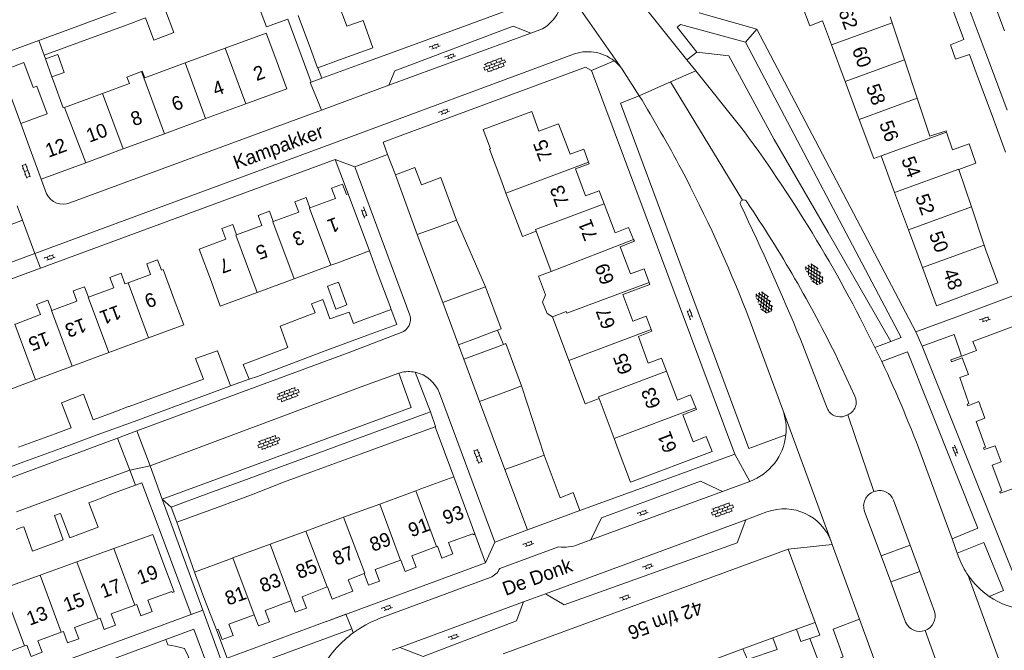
# Model space of a CAD drawing. Extents: x 99476 to 102828, y 406437 to 407931.
# Tile 106 of 162: x 100569 to 100710, y 407059 to 407150. Entities that reach past the tile are written whole.
import ezdxf

# ---------------------------------------------------------------- set-up
doc = ezdxf.new("R2010")
doc.units = 0
doc.header["$MEASUREMENT"] = 0
for name, color, linetype, lineweight in [('BG_bijgebouw', 253, 'Continuous', 0), ('BG_dakoverstek', 253, 'Continuous', 13), ('BG_dakoverstek bijgebouw', 253, 'Continuous', 0), ('BG_gesloten verharding', 253, 'Continuous', 0), ('BG_heg haag', 253, 'Continuous', 0), ('BG_hoofdgebouw', 253, 'Continuous', 13), ('BG_huisnummer', 253, 'Continuous', 0), ('BG_kant verharding', 253, 'Continuous', 0), ('BG_open verharding', 253, 'Continuous', 0), ('BG_schutting', 253, 'Continuous', 0), ('BG_straatnaam', 253, 'Continuous', 0), ('BG_tussenmuur', 253, 'Continuous', 0), ('BG_vlakafsluiter', 253, 'Continuous', 0)]:
    doc.layers.add(name, color=color, linetype=linetype, lineweight=lineweight)
doc.styles.add('Style-WORKING', font='WORKING.shx')

# ---------------------------------------------------------------- blocks, each defined once
blk = doc.blocks.new('S01GV4')
at = {"layer": 'BG_gesloten verharding', "linetype": 'Continuous', "lineweight": 0}
for p, q in [((0, 0.278304), (0.9421, 0.823239)), ((0, -0.181671), (1.741927, 0.823239)), ((0, 0.098949), (1.593645, -0.823239)), ((0.117, -0.579), (1.53, 0.238)), ((0.163, 0.466), (2.296, -0.767)), ((0.531, -0.801), (3.134, 0.701)), ((0.567, 0.694), (2.709, -0.545)), ((1.118159, 0.823239), (3.097745, -0.32208)), ((1.293565, -0.823239), (3.161206, 0.256049)), ((1.529745, 0.23842), (2.542019, 0.823239)), ((1.91699, 0.823239), (3.161206, 0.104286)), ((2.715943, 0.823239), (3.161206, 0.565645)), ((0, -0.363991), (0.793486, -0.823239)), ((2.092105, -0.823239), (3.161206, -0.205903))]:
    blk.add_line(p, q, dxfattribs=at)
blk = doc.blocks.new('S02OV4')
at = {"layer": 'BG_open verharding', "linetype": 'Continuous', "lineweight": 0}
for p, q in [((0, -0.200092), (0, 0.200092)), ((0, 0.2), (3.201, 0.2)), ((0.214, 0.6), (2.9, 0.6)), ((0.4, 0.199), (0.4, 0.6)), ((0.8, 0.6), (0.8, 0.7)), ((0.8, -0.2), (0.8, 0.2)), ((1.2, 0.2), (1.2, 0.6)), ((1.6, 0.6), (1.6, 0.7)), ((1.6, -0.2), (1.6, 0.2)), ((2, 0.199), (2, 0.6)), ((2.4, 0.6), (2.4, 0.7)), ((2.4, -0.2), (2.4, 0.2)), ((2.8, 0.2), (2.8, 0.6)), ((3.2, -0.199908), (3.2, 0.200092)), ((0, -0.2), (3.2, -0.199)), ((0.31, -0.6), (2.9, -0.6)), ((0.4, -0.6), (0.399, -0.2)), ((0.8, -0.7), (0.8, -0.6)), ((1.2, -0.6), (1.2, -0.2)), ((1.6, -0.7), (1.6, -0.6)), ((2, -0.6), (1.999, -0.2)), ((2.4, -0.7), (2.4, -0.6)), ((2.8, -0.6), (2.8, -0.2))]:
    blk.add_line(p, q, dxfattribs=at)
blk = doc.blocks.new('S02OV2')
at = {"layer": 'BG_open verharding', "linetype": 'Continuous', "lineweight": 0}
for p, q in [((0.052866, 0.482148), (0.183301, 0.482148)), ((0.183301, -1.01785), (0.183301, 0.982147)), ((0.183301, 0.895191), (0.705039, 0.895191)), ((0.705039, -1.01785), (0.705039, 0.982147)), ((0.705039, 0.43867), (0.835473, 0.43867)), ((0.052866, -0.517416), (0.183301, -0.517416)), ((0.183301, -0.017851), (0.705039, -0.017851)), ((0.183301, -0.930894), (0.705039, -0.930894)), ((0.705039, -0.473938), (0.835473, -0.473938))]:
    blk.add_line(p, q, dxfattribs=at)
blk = doc.blocks.new('S02OV6')
at = {"layer": 'BG_open verharding', "linetype": 'Continuous', "lineweight": 0}
for p, q in [((0, 0.20784), (1.371449, 0.20784)), ((0.085505, 0.20784), (0.085505, 0.268177)), ((0.485, -0.192), (0.486, 0.207)), ((0.885505, 0.20784), (0.885505, 0.31106)), ((1.285, -0.193), (1.285, 0.207)), ((0.268333, -0.19216), (1.549656, -0.19216)), ((0.885505, -0.32925), (0.885505, -0.19216))]:
    blk.add_line(p, q, dxfattribs=at)

msp = doc.modelspace()

# ---------------------------------------------------------------- linework, layer by layer
at = {"layer": 'BG_bijgebouw', "linetype": 'Continuous', "lineweight": 0}
for p, q in [((100704.712, 407153.071), (100706.655, 407147.85)), ((100708.209, 407154.069), (100710.398, 407148.145)), ((100616.081, 407148.812), (100614.771, 407152.39)), ((100702.59, 407152.299), (100704.525, 407147.076)), ((100577.517, 407148.84), (100583.436, 407151.023)), ((100609.14, 407150.33), (100610.864, 407145.631)), ((100571.925, 407146.777), (100577.517, 407148.84)), ((100584.225, 407148.892), (100578.302, 407146.712)), ((100706.655, 407147.85), (100708.685, 407142.398)), ((100578.302, 407146.712), (100572.701, 407144.651)), ((100704.525, 407147.076), (100704.585, 407146.913)), ((100705.381, 407144.762), (100706.544, 407141.62)), ((100615.027, 407143.978), (100611.933, 407142.85)), ((100706.544, 407141.62), (100708.626, 407135.998)), ((100708.685, 407142.398), (100710.776, 407136.78)), ((100708.626, 407135.998), (100710.559, 407130.777)), ((100626.19, 407118.938), (100623.061, 407127.487)), ((100631.845, 407121.015), (100629.025, 407119.979)), ((100629.025, 407119.979), (100626.19, 407118.938)), ((100634.55, 407110.94), (100632.691, 407110.25)), ((100634.55, 407110.94), (100635.97, 407111.465)), ((100632.691, 407110.25), (100629.86, 407109.2)), ((100629.86, 407109.2), (100632.101, 407103.15)), ((100610.499, 407107.337), (100611.545, 407107.74)), ((100634.925, 407104.192), (100636.79, 407104.88)), ((100637.705, 407105.218), (100636.79, 407104.88)), ((100617.748, 407104.045), (100612.478, 407102.067)), ((100632.101, 407103.15), (100634.925, 407104.192)), ((100602.49, 407100.795), (100606.386, 407102.276)), ((100612.478, 407102.067), (100607.208, 407100.089)), ((100635.721, 407102.132), (100632.89, 407101.08)), ((100637.57, 407102.819), (100635.721, 407102.132)), ((100638.545, 407103.181), (100637.57, 407102.819)), ((100632.89, 407101.08), (100635.14, 407095.01)), ((100607.208, 407100.089), (100603.29, 407098.618)), ((100603.29, 407098.618), (100602.082, 407098.194)), ((100584.874, 407094.3), (100590.498, 407096.368)), ((100599.311, 407097.219), (100591.273, 407094.261)), ((100599.431, 407097.262), (100599.311, 407097.219)), ((100637.971, 407096.06), (100639.83, 407096.749)), ((100639.83, 407096.749), (100641.159, 407097.242)), ((100635.14, 407095.01), (100637.971, 407096.06)), ((100579.715, 407092.402), (100582.807, 407093.539)), ((100591.273, 407094.261), (100585.577, 407092.165)), ((100622.588, 407091.52), (100628.073, 407093.537)), ((100585.577, 407092.165), (100580.317, 407090.23)), ((100617.396, 407089.612), (100622.588, 407091.52)), ((100628.747, 407091.383), (100623.363, 407089.412)), ((100569.026, 407088.445), (100574.282, 407090.394)), ((100580.317, 407090.23), (100575.055, 407088.293)), ((100612.098, 407087.664), (100617.396, 407089.612)), ((100623.363, 407089.412), (100618.169, 407087.51)), ((100575.055, 407088.293), (100569.794, 407086.357)), ((100606.744, 407085.695), (100612.098, 407087.664)), ((100618.169, 407087.51), (100612.894, 407085.579)), ((100641.566, 407086.275), (100644.39, 407087.32)), ((100644.39, 407087.32), (100646.67, 407081.22)), ((100569.794, 407086.357), (100564.537, 407084.423)), ((100584.978, 407085.182), (100579.309, 407083.089)), ((100585.779, 407083.026), (100584.978, 407085.182)), ((100601.686, 407083.835), (100606.744, 407085.695)), ((100612.894, 407085.579), (100607.529, 407083.615)), ((100638.771, 407085.24), (100641.566, 407086.275)), ((100642.002, 407076.594), (100638.771, 407085.24)), ((100596.288, 407081.851), (100601.686, 407083.835)), ((100579.309, 407083.089), (100574.025, 407081.138)), ((100582.504, 407081.809), (100585.779, 407083.026)), ((100607.529, 407083.615), (100606.756, 407083.332)), ((100574.025, 407081.138), (100568.743, 407079.188)), ((100580.128, 407080.87), (100580.63, 407081.061)), ((100590.914, 407079.875), (100596.288, 407081.851)), ((100602.422, 407081.646), (100597.099, 407079.677)), ((100591.724, 407077.688), (100590.914, 407079.875)), ((100597.099, 407079.677), (100591.724, 407077.688)), ((100649.496, 407079.395), (100642.002, 407076.594)), ((100568.674, 407076.642), (100569.559, 407076.978))]:
    msp.add_line(p, q, dxfattribs=at)
at = {"layer": 'BG_bijgebouw', "linetype": 'Continuous', "lineweight": 0, "flags": 128}
for points in [[(100607.615, 407149.844), (100604.562, 407148.724), (100601.993, 407155.568), (100595.825, 407153.245)], [(100590.163, 407151.113), (100590.086, 407151.084), (100591.275, 407147.895), (100588.428, 407146.833), (100587.214, 407149.992), (100584.225, 407148.892)], [(100618.447, 407149.653), (100619.841, 407145.732), (100615.027, 407143.978)], [(100704.585, 407146.913), (100702.644, 407146.152), (100703.375, 407144.07), (100705.381, 407144.762)], [(100611.933, 407142.85), (100611.884, 407142.832), (100610.864, 407145.631)], [(100623.061, 407127.487), (100625.864, 407128.542), (100626.782, 407126.096)], [(100626.782, 407126.096), (100629.598, 407127.131), (100631.845, 407121.015)], [(100635.97, 407111.465), (100638.213, 407105.406), (100637.705, 407105.218)], [(100613.122, 407108.348), (100613.646, 407106.857), (100616.416, 407107.829), (100617.033, 407106.202)], [(100617.033, 407106.202), (100618.293, 407106.648), (100622.471, 407108.18)], [(100622.471, 407108.18), (100623.251, 407106.05), (100619.066, 407104.54), (100617.748, 407104.045)], [(100606.386, 407102.276), (100607.628, 407102.748), (100606.546, 407105.814), (100610.499, 407107.337)], [(100590.498, 407096.368), (100595.532, 407098.22), (100594.406, 407101.169), (100597.386, 407102.218)], [(100641.159, 407097.242), (100638.908, 407103.316), (100638.545, 407103.181)], [(100574.282, 407090.394), (100575.432, 407090.821), (100576.543, 407091.22), (100575.19, 407094.818), (100578.334, 407096.038), (100579.715, 407092.402)], [(100628.073, 407093.537), (100628.825, 407091.412), (100628.747, 407091.383)], [(100574.849, 407078.905), (100575.043, 407078.976), (100576.367, 407075.483), (100580.459, 407077.014), (100579.118, 407080.487), (100580.128, 407080.87)], [(100646.67, 407081.22), (100648.543, 407081.943), (100649.496, 407079.395)], [(100569.559, 407076.978), (100569.768, 407077.057), (100571.043, 407073.537), (100575.401, 407075.162), (100574.191, 407078.665), (100574.849, 407078.905)]]:
    msp.add_lwpolyline(points, dxfattribs=at)
at = {"layer": 'BG_dakoverstek', "linetype": 'Continuous', "lineweight": 13}
msp.add_line((100573.814, 407141.546), (100574.04, 407140.917), dxfattribs=at)
at = {"layer": 'BG_dakoverstek', "linetype": 'Continuous', "lineweight": 13, "flags": 128}
msp.add_lwpolyline([(100645.58, 407107.172), (100644.829, 407107.607), (100644.171, 407109.24), (100644.595, 407110.305), (100643.588, 407112.971), (100645.401, 407113.665)], dxfattribs=at)
at = {"layer": 'BG_dakoverstek bijgebouw', "linetype": 'Continuous', "lineweight": 0}
for p, q in [((100616.081, 407148.812), (100618.447, 407149.653)), ((100575.565, 407142.191), (100573.814, 407141.546)), ((100597.512, 407102.267), (100597.386, 407102.218)), ((100597.567, 407102.288), (100597.512, 407102.267)), ((100597.567, 407102.288), (100599.431, 407097.262)), ((100602.49, 407100.795), (100601.252, 407100.325)), ((100601.252, 407100.325), (100602.082, 407098.194)), ((100582.807, 407093.539), (100584.802, 407094.273)), ((100584.802, 407094.273), (100584.874, 407094.3)), ((100606.756, 407083.332), (100602.422, 407081.646)), ((100580.63, 407081.061), (100582.504, 407081.809))]:
    msp.add_line(p, q, dxfattribs=at)
at = {"layer": 'BG_dakoverstek bijgebouw', "linetype": 'Continuous', "lineweight": 0, "flags": 128}
for points in [[(100575.565, 407142.191), (100574.645, 407144.757), (100572.889, 407144.128)], [(100614.894, 407112.117), (100616.096, 407108.848), (100614.511, 407108.266), (100613.31, 407111.534), (100614.894, 407112.117)], [(100613.122, 407108.348), (100612.642, 407109.627), (100611.032, 407109.019), (100611.545, 407107.74)]]:
    msp.add_lwpolyline(points, dxfattribs=at)
at = {"layer": 'BG_heg haag', "linetype": 'Continuous', "lineweight": 0}
for p, q in [((100641.811, 407152.07), (100631.517, 407148.304)), ((100610.964, 407140.786), (100607.615, 407149.844)), ((100651.161, 407142.47), (100652.648, 407138.495)), ((100635.97, 407111.465), (100631.845, 407121.015)), ((100642.777, 407092.273), (100641.159, 407097.242))]:
    msp.add_line(p, q, dxfattribs=at)
at = {"layer": 'BG_heg haag', "linetype": 'Continuous', "lineweight": 0, "flags": 128}
for points in [[(100624.107, 407133.224), (100650.33, 407142.93), (100651.161, 407142.47)], [(100610.964, 407140.786), (100610.853, 407140.745), (100611.963, 407137.98)]]:
    msp.add_lwpolyline(points, dxfattribs=at)
at = {"layer": 'BG_hoofdgebouw', "linetype": 'Continuous', "lineweight": 13}
for p, q in [((100694.296, 407149.283), (100694.01, 407150.14)), ((100696.057, 407143.997), (100694.296, 407149.283)), ((100685.603, 407146.123), (100687.542, 407140.901)), ((100572.701, 407144.651), (100572.889, 407144.128)), ((100592.916, 407143.543), (100598.653, 407145.654)), ((100587.129, 407141.413), (100592.916, 407143.543)), ((100697.897, 407138.476), (100696.057, 407143.997)), ((100574.04, 407140.917), (100575.409, 407137.099)), ((100584.912, 407140.597), (100581.078, 407139.186)), ((100687.542, 407140.901), (100689.566, 407135.447)), ((100581.078, 407139.186), (100575.609, 407137.173)), ((100595.824, 407135.564), (100601.626, 407137.699)), ((100573.125, 407136.259), (100569.343, 407134.867)), ((100575.609, 407137.173), (100575.409, 407137.099)), ((100569.343, 407134.867), (100570.55, 407131.59)), ((100589.963, 407133.407), (100595.824, 407135.564)), ((100584.011, 407131.217), (100589.963, 407133.407)), ((100702.945, 407131.077), (100702.096, 407133.622)), ((100570.55, 407131.59), (100572.281, 407126.9)), ((100578.648, 407129.243), (100584.011, 407131.217)), ((100572.281, 407126.9), (100578.648, 407129.243)), ((100692.72, 407130.21), (100694.654, 407124.995)), ((100705.664, 407122.918), (100703.879, 407128.272)), ((100638.91, 407124.902), (100638.311, 407126.48)), ((100619.335, 407116.59), (100616.298, 407124.806)), ((100694.654, 407124.995), (100696.64, 407119.637)), ((100707.488, 407117.445), (100705.664, 407122.918)), ((100645.401, 407113.665), (100643.24, 407119.409)), ((100696.64, 407119.637), (100698.645, 407114.23)), ((100614.648, 407114.858), (100619.335, 407116.59)), ((100707.74, 407116.69), (100707.488, 407117.445)), ((100614.648, 407114.858), (100613.806, 407114.547)), ((100613.806, 407114.547), (100608.526, 407112.594)), ((100608.526, 407112.594), (100603.246, 407110.642)), ((100647.938, 407100.904), (100645.58, 407107.172)), ((100581.947, 407102.031), (100587.637, 407104.143)), ((100576.692, 407100.08), (100581.947, 407102.031)), ((100571.436, 407098.129), (100576.692, 407100.08)), ((100566.18, 407096.178), (100571.436, 407098.129)), ((100654.426, 407089.705), (100652.263, 407095.427)), ((100655.021, 407088.13), (100654.426, 407089.705)), ((100631.42, 407084.22), (100626.731, 407082.48)), ((100634.461, 407076.04), (100631.42, 407084.22)), ((100626.731, 407082.48), (100626.009, 407082.215)), ((100626.009, 407082.215), (100620.815, 407080.313)), ((100620.815, 407080.313), (100615.63, 407078.413)), ((100615.63, 407078.413), (100610.238, 407076.438)), ((100610.238, 407076.438), (100605.099, 407074.556)), ((100577.395, 407072.011), (100582.694, 407073.921)), ((100605.099, 407074.556), (100599.742, 407072.593)), ((100638.521, 407058.83), (100679.371, 407073.85)), ((100679.371, 407073.85), (100683.25, 407063.33)), ((100599.16, 407072.38), (100594.275, 407070.545)), ((100599.742, 407072.593), (100599.16, 407072.38)), ((100572.098, 407070.102), (100577.395, 407072.011)), ((100566.8, 407068.193), (100572.098, 407070.102)), ((100618.58, 407070.34), (100616.306, 407069.455)), ((100680.6, 407062.356), (100683.25, 407063.33)), ((100672.906, 407059.528), (100677.2, 407061.106)), ((100680.6, 407062.356), (100677.2, 407061.106)), ((100672.906, 407059.528), (100642.39, 407048.31))]:
    msp.add_line(p, q, dxfattribs=at)
at = {"layer": 'BG_hoofdgebouw', "linetype": 'Continuous', "lineweight": 13, "flags": 128}
for points in [[(100685.28, 407156.52), (100680.291, 407154.67), (100682.47, 407148.89), (100684.32, 407149.58), (100685.603, 407146.123)], [(100598.653, 407145.654), (100604.542, 407147.821), (100605.751, 407144.54)], [(100566.559, 407142.388), (100565.747, 407144.498), (100571.925, 407146.777)], [(100601.626, 407137.699), (100607.471, 407139.85), (100605.751, 407144.54)], [(100573.125, 407136.259), (100571.626, 407140.202), (100571.093, 407140.008), (100569.764, 407143.59), (100566.559, 407142.388)], [(100584.912, 407140.597), (100584.541, 407141.515), (100586.668, 407142.322)], [(100586.668, 407142.322), (100586.74, 407142.349), (100587.129, 407141.413)], [(100702.096, 407133.622), (100702.034, 407133.809), (100699.711, 407133.035), (100697.897, 407138.476)], [(100638.311, 407126.48), (100636.571, 407131.17), (100636.693, 407131.215), (100635.626, 407134.02), (100642.606, 407136.574), (100643.633, 407133.781)], [(100643.633, 407133.781), (100646.47, 407134.83), (100648.121, 407130.48), (100650.07, 407131.21), (100650.776, 407129.342)], [(100689.566, 407135.447), (100691.651, 407129.83), (100692.72, 407130.21)], [(100702.945, 407131.077), (100705.328, 407131.952), (100706.297, 407129.163), (100703.879, 407128.272)], [(100650.776, 407129.342), (100650.871, 407129.09), (100648.911, 407128.37), (100650.33, 407124.51), (100652.29, 407125.23), (100652.998, 407123.359)], [(100616.298, 407124.806), (100616.037, 407124.71), (100615.496, 407126.176), (100613.915, 407125.591), (100614.463, 407124.108), (100610.803, 407122.755)], [(100643.24, 407119.409), (100641.275, 407118.669), (100638.91, 407124.902)], [(100610.803, 407122.755), (100610.252, 407124.246), (100608.655, 407123.656), (100609.208, 407122.159), (100605.557, 407120.81)], [(100652.998, 407123.359), (100654.57, 407119.2), (100656.5, 407119.95), (100657.225, 407118.248)], [(100605.557, 407120.81), (100605.007, 407122.298), (100603.386, 407121.699), (100603.924, 407120.243), (100600.299, 407118.903)], [(100600.299, 407118.903), (100599.752, 407120.383), (100598.173, 407119.8), (100598.735, 407118.278), (100594.928, 407116.871), (100596.67, 407112.158)], [(100657.225, 407118.248), (100657.33, 407118), (100655.31, 407117.2), (100656.761, 407113.29), (100658.731, 407114.02), (100659.466, 407112.053)], [(100698.645, 407114.23), (100700.681, 407108.74), (100709.47, 407112), (100707.74, 407116.69)], [(100591.5, 407109.26), (100589.75, 407113.94), (100589.521, 407113.86), (100588.961, 407115.33), (100587.411, 407114.75), (100587.961, 407113.24), (100584.724, 407112.047)], [(100584.724, 407112.047), (100584.271, 407111.88), (100583.721, 407113.39), (100582.121, 407112.8), (100582.671, 407111.32), (100579.031, 407109.97)], [(100603.246, 407110.642), (100597.955, 407108.685), (100596.67, 407112.158)], [(100659.466, 407112.053), (100659.561, 407111.8), (100655.661, 407110.35), (100657.091, 407106.51), (100659.041, 407107.23), (100659.746, 407105.343)], [(100579.031, 407109.97), (100578.481, 407111.46), (100576.851, 407110.86), (100577.391, 407109.39), (100573.78, 407108.05)], [(100573.78, 407108.05), (100573.241, 407109.52), (100571.611, 407108.94), (100572.161, 407107.47), (100568.561, 407106.12)], [(100587.637, 407104.143), (100592.701, 407106.023), (100591.5, 407109.26)], [(100704.23, 407101.533), (100706.37, 407102.32), (100705.89, 407103.62), (100713.43, 407106.43)], [(100659.746, 407105.343), (100659.841, 407105.09), (100657.931, 407104.33), (100659.32, 407100.49), (100661.201, 407101.22), (100661.921, 407099.354)], [(100652.263, 407095.427), (100650.28, 407094.68), (100647.938, 407100.904)], [(100705.14, 407094.39), (100705.05, 407094.65), (100705.31, 407094.73), (100704, 407098.46), (100705.23, 407098.88), (100704.36, 407101.25), (100702.821, 407100.69), (100702.7, 407100.97), (100704.23, 407101.533)], [(100661.921, 407099.354), (100663.521, 407095.21), (100665.401, 407095.97), (100666.15, 407094.101)], [(100711.74, 407082.52), (100709.81, 407081.85), (100709.73, 407082.1), (100710.01, 407082.22), (100708.64, 407085.87), (100709.93, 407086.34), (100709.07, 407088.65), (100707.49, 407088.12), (100707.4, 407088.37), (100707.7, 407088.48), (100706.33, 407092.16), (100707.59, 407092.63), (100706.71, 407094.99), (100705.14, 407094.39)], [(100666.15, 407094.101), (100666.251, 407093.85), (100664.27, 407093.12), (100665.761, 407089.22), (100667.64, 407089.97), (100668.491, 407087.83), (100656.77, 407083.45), (100655.021, 407088.13)], [(100582.694, 407073.921), (100588.289, 407075.937), (100589.586, 407072.415)], [(100628.947, 407074.199), (100629.11, 407074.26), (100629.7, 407072.55), (100631.32, 407073.18), (100630.681, 407074.81), (100634.16, 407076.05), (100634.21, 407075.91), (100634.461, 407076.04)], [(100623.77, 407072.25), (100623.851, 407072.28), (100624.47, 407070.64), (100626.061, 407071.24), (100625.44, 407072.88), (100628.947, 407074.199)], [(100585.709, 407065.824), (100585.962, 407065.917), (100586.562, 407064.293), (100588.162, 407064.883), (100587.564, 407066.505), (100590.993, 407067.77), (100591.047, 407067.625), (100591.316, 407067.724), (100589.586, 407072.415)], [(100618.58, 407070.34), (100619.201, 407068.7), (100620.791, 407069.27), (100620.181, 407070.91), (100623.77, 407072.25)], [(100594.275, 407070.545), (100595.571, 407066.92), (100597.42, 407062.27)], [(100608.081, 407066.43), (100608.701, 407064.79), (100610.311, 407065.38), (100609.671, 407067), (100613.264, 407068.421)], [(100613.264, 407068.421), (100613.311, 407068.44), (100613.978, 407066.686)], [(100616.306, 407069.455), (100616.941, 407067.824), (100613.978, 407066.686)], [(100580.431, 407063.861), (100580.712, 407063.965), (100581.31, 407062.343), (100582.915, 407062.935), (100582.312, 407064.571), (100585.709, 407065.824)], [(100602.785, 407064.438), (100602.791, 407064.44), (100603.451, 407062.83), (100605.021, 407063.41), (100604.401, 407065.05), (100608.081, 407066.43)], [(100597.42, 407062.27), (100597.661, 407062.371), (100598.22, 407060.88), (100599.781, 407061.47), (100599.161, 407063.11), (100602.785, 407064.438)], [(100575.145, 407061.92), (100575.458, 407062.035), (100576.064, 407060.393), (100577.644, 407060.976), (100577.041, 407062.611), (100580.431, 407063.861)], [(100569.863, 407059.968), (100570.217, 407060.099), (100570.818, 407058.468), (100572.404, 407059.053), (100571.802, 407060.686), (100575.145, 407061.92)], [(100564.79, 407058), (100565.398, 407056.352), (100567.222, 407057.025), (100566.583, 407058.759), (100569.863, 407059.968)]]:
    msp.add_lwpolyline(points, dxfattribs=at)
at = {"layer": 'BG_kant verharding', "linetype": 'Continuous', "lineweight": 0}
for p, q in [((100664.875, 407143.996), (100655.65, 407155.487)), ((100674.901, 407148.41), (100666.601, 407150.72)), ((100622.138, 407140.343), (100642.47, 407147.837)), ((100642.47, 407147.837), (100644.16, 407148.46)), ((100697.7, 407104.98), (100674.901, 407148.41)), ((100664.875, 407143.996), (100666.28, 407145.09)), ((100618.273, 407143.459), (100612.511, 407141.352)), ((100666.124, 407142.44), (100664.875, 407143.996)), ((100612.511, 407141.352), (100611.933, 407142.85)), ((100655.57, 407142.67), (100658.04, 407138.846)), ((100672.417, 407134.602), (100666.124, 407142.44)), ((100612.448, 407136.771), (100622.138, 407140.343)), ((100611.963, 407137.98), (100612.448, 407136.771)), ((100671.731, 407087.461), (100652.648, 407138.495)), ((100576.389, 407123.481), (100612.448, 407136.771)), ((100621.947, 407130.409), (100617.23, 407128.674)), ((100572.168, 407114.132), (100614.435, 407129.72)), ((100614.435, 407129.72), (100616.298, 407124.806)), ((100617.23, 407128.674), (100625.151, 407107.41)), ((100572.281, 407126.9), (100573.05, 407124.8)), ((100568.807, 407123.057), (100569.576, 407120.998)), ((100553.321, 407114.91), (100569.576, 407120.998)), ((100569.576, 407120.998), (100571.36, 407116.22)), ((100629.86, 407109.2), (100626.19, 407118.938)), ((100555.77, 407108.085), (100572.168, 407114.132)), ((100678.613, 407093.797), (100673.441, 407107.77)), ((100703.416, 407107.12), (100697.7, 407104.98)), ((100623.881, 407104.88), (100616.295, 407101.992)), ((100684.978, 407094.05), (100681.131, 407103.93)), ((100694.096, 407103.615), (100691.811, 407102.76)), ((100698.621, 407102.96), (100703.185, 407104.597)), ((100616.295, 407101.992), (100586.004, 407090.783)), ((100632.89, 407101.08), (100632.101, 407103.15)), ((100692.8, 407100.76), (100691.811, 407102.76)), ((100686.468, 407101.144), (100688.963, 407095.753)), ((100599.431, 407097.262), (100602.082, 407098.194)), ((100623.543, 407099.06), (100623.761, 407099.14)), ((100629.37, 407096.211), (100637.315, 407074.826)), ((100638.771, 407085.24), (100635.14, 407095.01)), ((100678.613, 407093.797), (100685.564, 407074.931)), ((100687.919, 407093.093), (100687.556, 407092.945)), ((100586.004, 407090.783), (100587.873, 407085.797)), ((100583.19, 407089.742), (100564.836, 407082.95)), ((100583.19, 407089.742), (100584.978, 407085.182)), ((100659.932, 407083.18), (100671.731, 407087.461)), ((100589.625, 407080.999), (100587.873, 407085.797)), ((100698.799, 407086.453), (100702.898, 407075.313)), ((100669.986, 407082.118), (100673.865, 407083.546)), ((100595.431, 407065.1), (100589.625, 407080.999)), ((100651.089, 407075.163), (100669.986, 407082.118)), ((100691.659, 407082.086), (100691.805, 407082.133)), ((100691.805, 407082.133), (100691.944, 407082.173)), ((100694.475, 407080.886), (100696.862, 407074.401)), ((100644.577, 407067.447), (100673.313, 407078.051)), ((100673.313, 407078.051), (100676.347, 407079.171)), ((100692.724, 407072.893), (100690.35, 407079.25)), ((100637.315, 407074.826), (100642.002, 407076.594)), ((100706.606, 407076.86), (100702.898, 407075.313)), ((100589.319, 407076.356), (100593.751, 407064.483)), ((100634.461, 407076.04), (100635.97, 407071.9)), ((100649.288, 407074.5), (100651.089, 407075.163)), ((100702.898, 407075.313), (100703.643, 407073.286)), ((100638.019, 407071.08), (100646.466, 407074.155)), ((100685.711, 407074.53), (100685.564, 407074.931)), ((100689.635, 407063.812), (100685.711, 407074.53)), ((100696.862, 407074.401), (100692.724, 407072.893)), ((100696.862, 407074.401), (100698.249, 407070.63)), ((100707.433, 407074.788), (100703.643, 407073.286)), ((100694.11, 407069.18), (100692.724, 407072.893)), ((100703.643, 407073.286), (100703.883, 407072.635)), ((100635.97, 407071.9), (100613.17, 407063.478)), ((100620.731, 407063.88), (100636.67, 407069.792)), ((100698.249, 407070.63), (100694.11, 407069.18)), ((100700.357, 407064.903), (100698.249, 407070.63)), ((100694.11, 407069.18), (100696.232, 407063.355)), ((100641.443, 407066.29), (100644.577, 407067.447)), ((100623.689, 407059.738), (100641.443, 407066.29)), ((100595.431, 407065.1), (100593.751, 407064.483)), ((100613.114, 407063.457), (100598.919, 407058.213)), ((100613.17, 407063.478), (100613.114, 407063.457)), ((100696.304, 407045.599), (100689.635, 407063.812)), ((100601.913, 407056.938), (100616.791, 407062.44)), ((100616.791, 407062.44), (100617.004, 407061.827)), ((100590.127, 407060.872), (100575.296, 407055.439)), ((100622.61, 407059.34), (100623.689, 407059.738))]:
    msp.add_line(p, q, dxfattribs=at)
at = {"layer": 'BG_kant verharding', "linetype": 'Continuous', "lineweight": 0, "flags": 128}
for points in [[(100646.251, 407155.979), (100650.574, 407149.84), (100655.57, 407142.67)], [(100642.47, 407147.837), (100639.951, 407148.835), (100622.976, 407142.426), (100622.138, 407140.343)], [(100666.28, 407145.09), (100663.481, 407148.68), (100663.95, 407149.08), (100673.291, 407146.52)], [(100673.291, 407146.52), (100695.581, 407104.17), (100694.096, 407103.615)], [(100571.36, 407116.22), (100613.821, 407131.89), (100648.352, 407144.711)], [(100679.057, 407090.23), (100673.751, 407088.28), (100655.341, 407137.8), (100658.04, 407138.846)], [(100624.107, 407133.224), (100621.287, 407132.18), (100621.947, 407130.409)], [(100571.36, 407116.22), (100555.05, 407110.2), (100553.321, 407114.91)], [(100703.185, 407104.597), (100703.884, 407102.547), (100704.23, 407101.533)], [(100692.8, 407100.76), (100696.5, 407102.11), (100706.606, 407076.86)], [(100712.497, 407068.248), (100709.708, 407075.277), (100698.621, 407102.96)], [(100587.873, 407085.797), (100618.161, 407097.09), (100623.543, 407099.06)], [(100623.543, 407099.06), (100625.324, 407094.168), (100589.625, 407080.999)], [(100651.089, 407075.163), (100652.603, 407078.315), (100666.821, 407083.605), (100669.986, 407082.118)], [(100673.313, 407078.051), (100672.086, 407074.748), (100647.274, 407065.857), (100644.577, 407067.447)], [(100707.433, 407074.788), (100710.249, 407067.901), (100708.207, 407067.068)], [(100623.689, 407059.738), (100627.061, 407058.443), (100640.435, 407063.587), (100641.443, 407066.29)], [(100593.751, 407064.483), (100539.761, 407044.65), (100536.46, 407044.044)], [(100683.25, 407063.33), (100683.928, 407061.519), (100682.495, 407061.033)], [(100696.304, 407045.599), (100691.47, 407043.95), (100686.341, 407058.03), (100687.28, 407058.38), (100685.861, 407062.36), (100689.635, 407063.812)], [(100596.8, 407055.302), (100594.161, 407062.35), (100590.127, 407060.872)], [(100677.2, 407061.106), (100677.821, 407059.447), (100673.541, 407058.045), (100672.906, 407059.528)], [(100682.495, 407061.033), (100681.215, 407060.598), (100680.6, 407062.356)]]:
    msp.add_lwpolyline(points, dxfattribs=at)
at = {"layer": 'BG_kant verharding', "linetype": 'Continuous', "lineweight": 0}
for centre, radius, start, end in [((100641.491074, 407153.252812), 5.48582, 299.111694, 7.733345), ((100484.580158, 407032.756971), 203.33027, 28.01508, 31.450194), ((100514.378292, 407016.518249), 197.281539, 25.922222, 36.766441), ((100492.757367, 407037.657387), 193.810097, 21.208283, 27.871601), ((100575.402437, 407125.869331), 2.584072, 204.44478, 292.444359), ((100371.243065, 406977.657563), 334.627047, 22.169802, 25.772872), ((100671.030117, 407091.041992), 8.067849, 354.223661, 19.967059), ((100671.106081, 407091.047596), 7.992846, 290.192394, 354.128888), ((100647.160426, 407080.188867), 6.073696, 263.434824, 290.505245), ((100714.711332, 407076.576652), 11.523428, 200.002156, 214.486188), ((100635.84709, 407072.004328), 2.360419, 290.40348, 336.946221), ((100714.690733, 407076.567479), 11.501256, 214.506622, 235.685067), ((100714.684611, 407076.568266), 11.498456, 235.712478, 264.862661), ((100698.246974, 407064.255284), 2.207203, 290.584472, 17.064948), ((100698.247114, 407064.255141), 2.20702, 204.070069, 290.582376), ((100626.692719, 407048.657265), 16.349715, 126.341197, 148.832193)]:
    msp.add_arc(centre, radius, start, end, dxfattribs=at)
at = {"layer": 'BG_kant verharding', "linetype": 'Continuous', "lineweight": 0, "extrusion": (0, 0, -1)}
for centre, radius, start, end in [((-100650.654471, 407139.069807), 6.092982, 67.797018, 128.578851), ((-100650.646625, 407139.062542), 6.103554, 128.593897, 143.768999), ((-100673.003966, 407123.418771), 0.496777, 327.929413, 72.671339), ((-100673.004239, 407123.418995), 0.496645, 72.633624, 153.57685), ((-100519.444193, 407019.498341), 185.911177, 145.932521, 153.949391), ((-100623.153893, 407106.828746), 2.079975, 163.77246, 249.538671), ((-100534.465686, 407025.958387), 175.114352, 154.712623, 159.790258), ((-100624.95887, 407094.591241), 4.703839, 75.24668, 101.417167), ((-100624.959987, 407094.599965), 4.695066, 101.424882, 159.932099), ((-100687.167948, 407094.922649), 1.977801, 155.1758, 247.682348), ((-100686.809803, 407094.763876), 1.965991, 247.69402, 338.708526), ((-100692.514153, 407080.162037), 2.090226, 74.170791, 159.735396), ((-100692.40995, 407080.019293), 2.19891, 339.521747, 70.031096), ((-100678.828259, 407072.42676), 7.186196, 69.80103, 159.605678), ((-100626.690275, 407048.652095), 16.352432, 53.676433, 68.627648)]:
    msp.add_arc(centre, radius, start, end, dxfattribs=at)
at = {"layer": 'BG_schutting', "linetype": 'Continuous', "lineweight": 0}
for p, q in [((100631.517, 407148.304), (100618.273, 407143.459)), ((100569.343, 407134.867), (100566.559, 407142.388)), ((100620.614, 407113.168), (100619.335, 407116.59)), ((100620.614, 407113.168), (100622.252, 407108.785)), ((100719.607, 407113.182), (100703.416, 407107.12)), ((100622.252, 407108.785), (100622.471, 407108.18)), ((100637.705, 407105.218), (100638.545, 407103.181)), ((100644.39, 407087.32), (100642.777, 407092.273)), ((100628.747, 407091.383), (100631.42, 407084.22)), ((100659.932, 407083.18), (100649.496, 407079.395)), ((100591.724, 407077.688), (100594.275, 407070.545))]:
    msp.add_line(p, q, dxfattribs=at)
at = {"layer": 'BG_schutting', "linetype": 'Continuous', "lineweight": 0, "flags": 128}
msp.add_lwpolyline([(100585.779, 407083.026), (100586.703, 407083.362), (100589.319, 407076.356)], dxfattribs=at)
at = {"layer": 'BG_tussenmuur', "linetype": 'Continuous', "lineweight": 0}
for p, q in [((100685.603, 407146.123), (100694.296, 407149.283)), ((100572.701, 407144.651), (100571.925, 407146.777)), ((100598.653, 407145.654), (100601.626, 407137.699)), ((100572.889, 407144.128), (100573.814, 407141.546)), ((100592.916, 407143.543), (100595.824, 407135.564)), ((100687.542, 407140.901), (100696.057, 407143.997)), ((100586.668, 407142.322), (100589.963, 407133.407)), ((100584.011, 407131.217), (100581.078, 407139.186)), ((100689.566, 407135.447), (100697.897, 407138.476)), ((100575.609, 407137.173), (100578.648, 407129.243)), ((100692.72, 407130.21), (100702.096, 407133.622)), ((100638.91, 407124.902), (100650.776, 407129.342)), ((100696.64, 407119.637), (100705.664, 407122.918)), ((100645.401, 407113.665), (100657.225, 407118.248)), ((100698.645, 407114.23), (100707.488, 407117.445)), ((100584.724, 407112.047), (100587.637, 407104.143)), ((100647.938, 407100.904), (100659.746, 407105.343)), ((100654.426, 407089.705), (100666.15, 407094.101)), ((100628.947, 407074.199), (100626.009, 407082.215)), ((100623.77, 407072.25), (100620.815, 407080.313)), ((100610.238, 407076.438), (100613.264, 407068.421)), ((100585.709, 407065.824), (100582.694, 407073.921)), ((100599.742, 407072.593), (100602.785, 407064.438)), ((100580.431, 407063.861), (100577.395, 407072.011)), ((100575.145, 407061.92), (100572.098, 407070.102)), ((100569.863, 407059.968), (100566.8, 407068.193))]:
    msp.add_line(p, q, dxfattribs=at)
at = {"layer": 'BG_tussenmuur', "linetype": 'Continuous', "lineweight": 0, "flags": 128}
for points in [[(100694.654, 407124.995), (100703.856, 407128.341), (100703.879, 407128.272)], [(100643.24, 407119.409), (100643.145, 407119.662), (100652.998, 407123.359)], [(100610.803, 407122.755), (100610.763, 407122.74), (100613.806, 407114.547)], [(100605.557, 407120.81), (100605.485, 407120.783), (100608.526, 407112.594)], [(100600.299, 407118.903), (100600.193, 407118.864), (100603.246, 407110.642)], [(100645.58, 407107.172), (100647.563, 407107.918), (100647.658, 407107.665), (100659.466, 407112.053)], [(100579.031, 407109.97), (100579.008, 407109.961), (100581.947, 407102.031)], [(100573.78, 407108.05), (100573.743, 407108.036), (100576.692, 407100.08)], [(100568.561, 407106.12), (100568.485, 407106.091), (100571.436, 407098.129)], [(100652.263, 407095.427), (100652.168, 407095.68), (100661.921, 407099.354)], [(100615.63, 407078.413), (100618.694, 407070.385), (100618.58, 407070.34)], [(100605.099, 407074.556), (100608.11, 407066.441), (100608.081, 407066.43)]]:
    msp.add_lwpolyline(points, dxfattribs=at)
at = {"layer": 'BG_vlakafsluiter', "linetype": 'Continuous', "lineweight": 0}
for p, q in [((100674.901, 407148.41), (100673.291, 407146.52)), ((100654.454, 407143.833), (100651.161, 407142.47)), ((100662.524, 407140.839), (100666.124, 407142.44)), ((100612.511, 407141.352), (100610.964, 407140.786)), ((100658.04, 407138.846), (100662.524, 407140.839)), ((100672.856, 407123.893), (100662.524, 407140.839)), ((100623.061, 407127.487), (100621.947, 407130.409)), ((100617.23, 407128.674), (100614.435, 407129.72)), ((100571.36, 407116.22), (100572.168, 407114.132)), ((100697.7, 407104.98), (100698.621, 407102.96)), ((100628.073, 407093.537), (100625.89, 407099.202)), ((100687.919, 407093.093), (100691.659, 407082.086)), ((100586.004, 407090.783), (100583.19, 407089.742)), ((100671.731, 407087.461), (100673.865, 407083.546)), ((100584.978, 407085.182), (100587.873, 407085.797)), ((100590.914, 407079.875), (100589.625, 407080.999)), ((100635.97, 407071.9), (100637.315, 407074.826)), ((100685.711, 407074.53), (100679.371, 407073.85)), ((100705.213, 407070.052), (100713.59, 407047.142)), ((100595.431, 407065.1), (100598.071, 407057.9)), ((100598.919, 407058.213), (100597.42, 407062.27)), ((100699.023, 407062.189), (100703.794, 407048.975)), ((100683.94, 407057.271), (100682.495, 407061.033))]:
    msp.add_line(p, q, dxfattribs=at)
at = {"layer": 'BG_vlakafsluiter', "linetype": 'Continuous', "lineweight": 0, "flags": 128}
for points in [[(100694.096, 407103.615), (100685.117, 407119.23), (100677.396, 407132.589), (100670.863, 407144.547), (100666.28, 407145.09)], [(100616.791, 407062.44), (100615.949, 407064.504), (100613.17, 407063.478)], [(100594.75, 407054.53), (100593.35, 407058.484), (100592.796, 407059.576), (100591.493, 407059.915), (100590.445, 407060.114), (100590.127, 407060.872)]]:
    msp.add_lwpolyline(points, dxfattribs=at)

# ---------------------------------------------------------------- block references
at = {"layer": 'BG_gesloten verharding', "linetype": 'Continuous', "lineweight": 0}
for p, rotation in [((100683.949, 407111.856), 118.564718), ((100676.62, 407107.764), 113.462)]:
    msp.add_blockref('S01GV4', p, dxfattribs=dict(at, rotation=rotation))
at = {"layer": 'BG_open verharding', "linetype": 'Continuous', "lineweight": 0}
for name, p, rotation in [('S02OV6', (100627.971, 407145.632), 20.247502), ('S02OV6', (100630.198, 407144.205), 20.247502), ('S02OV4', (100635.8, 407142.71), 20.3749), ('S02OV6', (100629.307, 407136.267), 20.247502), ('S02OV2', (100570.529, 407128.198), 200.173945), ('S02OV6', (100618.272, 407122.825), 290.4286169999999), ('S02OV6', (100572.759, 407115.37), 20.247502), ('S02OV6', (100665.579, 407106.799), 110.3749), ('S02OV6', (100706.87, 407106.536), 16.984733), ('S02OV4', (100606.175, 407095.435), 20.428617), ('S02OV4', (100603.413, 407088.567), 20.428617), ('S02OV2', (100634.486, 407087.019), 20.3749), ('S02OV6', (100703.657, 407087.245), 111.843977), ('S02OV6', (100657.795, 407078.758), 20.120166), ('S02OV4', (100668.465, 407078.918), 19.811812), ('S02OV6', (100641.397, 407074.313), 20.120166), ('S02OV6', (100658.556, 407071.074), 20.120166), ('S02OV6', (100655.263, 407066.619), 20.120166), ('S02OV6', (100621.113, 407065.137), 20.120166), ('S02OV6', (100630.708, 407060.977), 20.120166)]:
    msp.add_blockref(name, p, dxfattribs=dict(at, rotation=rotation))

# ---------------------------------------------------------------- texts
at = {"layer": 'BG_huisnummer', "linetype": 'Continuous', "lineweight": 0, "style": 'Style-WORKING'}
for s, rotation, p in [('62', 290.3749, (100686.547, 407150.934)), ('60', 290.3749, (100688.503, 407145.471)), ('2', 20.193716, (100603.153, 407140.925)), ('4', 20.193716, (100597.288, 407138.766)), ('58', 290.3749, (100690.514, 407140.09)), ('6', 20.193716, (100591.423, 407136.608)), ('8', 20.193716, (100585.558, 407134.45)), ('10', 20.193716, (100579.179, 407132.102)), ('56', 290.3749, (100692.409, 407134.844)), ('12', 20.193716, (100573.314, 407129.944)), ('75', 110.790725, (100645.663, 407129.983)), ('54', 290.354961, (100695.575, 407129.7)), ('73', 110.173945, (100648.055, 407123.425)), ('52', 290.354961, (100697.565, 407124.332)), ('1', 200.3749, (100614.519, 407121.479)), ('71', 110.737148, (100652.115, 407118.545)), ('3', 200.3749, (100609.511, 407119.619)), ('50', 290.354961, (100699.555, 407118.965)), ('5', 200.3749, (100604.235, 407117.661)), ('7', 200.3749, (100598.957, 407115.701)), ('69', 110.354961, (100654.5, 407112.243)), ('48', 290.354961, (100701.545, 407113.597)), ('9', 200.354961, (100588.282, 407110.734)), ('11', 200.354961, (100583.269, 407108.877)), ('67', 110.428617, (100654.663, 407105.878)), ('13', 200.354961, (100578.283, 407107.029)), ('15', 200.354961, (100573.026, 407105.08)), ('65', 109.885165, (100657.103, 407099.332)), ('63', 111.099212, (100661.156, 407094.463)), ('61', 110.918205, (100663.49, 407088.146)), ('93', 19.630702, (100630.27, 407077.317)), ('91', 20.609693, (100625.362, 407075.521)), ('89', 20.482297, (100619.837, 407073.45)), ('87', 21.280166, (100614.551, 407071.454)), ('85', 21.588652, (100609.277, 407069.532)), ('19', 20.428617, (100586.447, 407068.745)), ('17', 20.428617, (100581.17, 407066.78)), ('83', 20.556045, (100604.06, 407067.591)), ('81', 20.120166, (100599.078, 407065.742)), ('15', 20.428617, (100575.893, 407064.814)), ('13', 20.428617, (100570.616, 407062.849)), ('42 t/m 56', 200.173945, (100666.667, 407066.515))]:
    msp.add_text(s, height=2, rotation=rotation, dxfattribs=at).set_placement(p)
at = {"layer": 'BG_straatnaam', "linetype": 'Continuous', "lineweight": 0, "style": 'Style-WORKING'}
for s, p in [('Kampakker', (100600.263, 407128.251)), ('De Donk', (100638.874, 407067.128))]:
    msp.add_text(s, height=2, rotation=20.247502, dxfattribs=at).set_placement(p)

doc.saveas('drawing.dxf')
